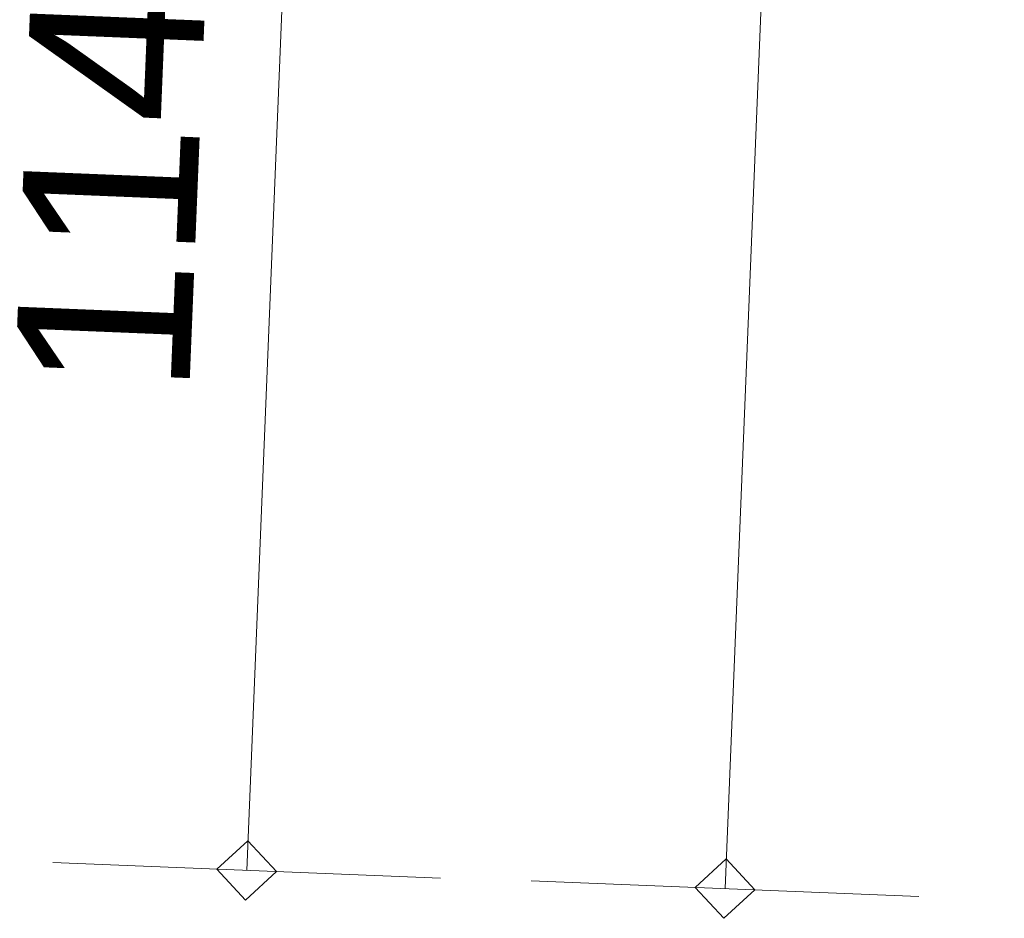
# Model space of a CAD drawing. Extents: x -294884 to 286267, y 0 to 1429765.
# Tile 150 of 178: x -57593 to -56832, y 1236997 to 1237691. Entities that reach past the tile are written whole.
import ezdxf

# ---------------------------------------------------------------- set-up
doc = ezdxf.new("R2010")
doc.units = 0
doc.header["$MEASUREMENT"] = 0
for name, color, linetype in [('A-0030-STRAMIEN', 1, 'Continuous'), ('A-0038-STR-MAATLIJN', 1, 'Continuous'), ('A-1130-TXT+MT-BE', 1, 'Continuous')]:
    doc.layers.add(name, color=color, linetype=linetype)
doc.dimstyles.new('@D00GM', dxfattribs={"dimtxt": 135, "dimasz": 1, "dimexe": 0.18, "dimexo": 0.0625, "dimgap": 13.5, "dimtad": 1, "dimdec": 0, "dimzin": 0, "dimdsep": 46, "dimtxsty": 'Standard', "dimblk": '^SD00____100_10', "dimcen": 0.09, "dimse1": 1, "dimse2": 1, "dimclrd": 1, "dimadec": 0, "dimazin": 0, "dimtfac": 1, "dimtdec": 4, "dimtmove": 0, "dimatfit": 3, "dimfxl": 0, "dimtolj": 1, "dimtzin": 0, "dimlwd": 13, "dimarcsym": 0})

# ---------------------------------------------------------------- blocks, each defined once
blk = doc.blocks.new('*D')
at = {"color": 7, "linetype": 'Continuous', "lineweight": 18}
for points in [[(63166.22, 119959.34), (63144.2, 119983.23), (63120.3, 119961.2), (63142.32, 119937.3)], [(79555.45, 118858.14), (79534.88, 118883.3), (79509.72, 118862.74), (79530.28, 118837.58)], [(78980.11, 118574.28), (78959.53, 118599.45), (78934.38, 118578.88), (78954.94, 118553.72)], [(79521.44, 118519.85), (79500.86, 118545.02), (79475.7, 118524.45), (79496.27, 118499.29)], [(79521.44, 118519.85), (79500.86, 118545.02), (79475.7, 118524.45), (79496.27, 118499.28)], [(79171.23, 115037.42), (79150.67, 115062.59), (79125.52, 115042.02), (79146.08, 115016.85)], [(79171.23, 115037.42), (79150.67, 115062.59), (79125.52, 115042.02), (79146.08, 115016.85)], [(62950.32, 114663.73), (62928.3, 114687.62), (62904.4, 114665.6), (62926.42, 114641.7)], [(78449.81, 113300.89), (78429.25, 113326.05), (78404.08, 113305.48), (78424.66, 113280.32)], [(78991.14, 113246.45), (78970.58, 113271.62), (78945.41, 113251.05), (78965.98, 113225.88)], [(78991.14, 113246.45), (78970.58, 113271.61), (78945.41, 113251.05), (78965.98, 113225.88)], [(78957.12, 112908.16), (78936.56, 112933.32), (78911.39, 112912.75), (78931.97, 112887.59)], [(-122397.66, 58301.18), (-122420.64, 58278.21), (-122397.67, 58255.22), (-122374.69, 58278.18)], [(-117097.64, 58297.97), (-117120.64, 58275.01), (-117097.67, 58252.01), (-117074.69, 58274.98)], [(26619.42, -2092.98), (26642.4, -2070), (26619.42, -2047.02), (26596.44, -2070)], [(26619.42, -2092.98), (26642.4, -2070), (26619.42, -2047.02), (26596.44, -2070)], [(31919.42, -2092.98), (31942.4, -2070), (31919.42, -2047.02), (31896.44, -2070)], [(31919.42, -2092.98), (31942.4, -2070), (31919.42, -2047.02), (31896.44, -2070)], [(117097.66, -58297.95), (117120.66, -58274.98), (117097.69, -58251.98), (117074.7, -58274.95)], [(122397.67, -58301.14), (122420.66, -58278.18), (122397.69, -58255.18), (122374.7, -58278.15)]]:
    blk.add_lwpolyline(points, close=True, dxfattribs=at)
at = {"color": 1, "linetype": 'Continuous', "lineweight": 13}
for points in [[(63293.13, 119954.16), (62993.38, 119966.38)], [(62927.36, 114664.66), (63143.26, 119960.27)], [(79681.83, 118845.44), (79383.33, 118875.45)], [(79498.56, 118522.15), (79532.58, 118860.45)], [(79106.48, 118561.58), (78807.98, 118591.59)], [(78426.95, 113303.19), (78957.23, 118576.59)], [(79647.81, 118507.14), (79349.31, 118537.16)], [(79647.81, 118507.14), (79349.31, 118537.16)], [(79148.38, 115039.72), (79498.56, 118522.15)], [(79297.62, 115024.71), (78999.12, 115054.73)], [(79297.62, 115024.71), (78999.12, 115054.73)], [(78968.28, 113248.75), (79148.38, 115039.72)], [(63077.23, 114658.55), (62777.48, 114670.77)], [(78576.2, 113288.18), (78277.7, 113318.2)], [(79117.53, 113233.74), (78819.03, 113263.76)], [(79117.53, 113233.74), (78819.03, 113263.76)], [(78934.27, 112910.45), (78968.28, 113248.75)], [(79083.52, 112895.45), (78785.02, 112925.46)], [(-122397.58, 58428.2), (-122397.75, 58128.2)], [(-117097.56, 58424.99), (-117097.75, 58124.99)], [(-117097.66, 58274.99), (-122397.66, 58278.2)], [(26619.42, -2220), (26619.42, -1920)], [(26619.42, -2220), (26619.42, -1920)], [(31919.42, -2220), (31919.42, -1920)], [(31919.42, -2220), (31919.42, -1920)], [(26619.42, -2070), (31919.42, -2070)], [(26619.42, -2070), (31919.42, -2070)], [(117097.58, -58424.96), (117097.77, -58124.96)], [(122397.59, -58428.16), (122397.77, -58128.16)], [(117097.67, -58274.96), (122397.67, -58278.16)]]:
    blk.add_lwpolyline(points, dxfattribs=at)
at = {"layer": 'A-0030-STRAMIEN', "color": 1, "linetype": 'Continuous', "lineweight": 13}
for points in [[(140965.34, 109469.23), (140670.34, 109523.71)], [(139855.22, 104284.64), (140817.84, 109496.47)], [(140002.72, 104257.4), (139707.72, 104311.88)], [(150193.38, -2165.66), (150193.38, -1865.66)], [(155493.34, -2165.66), (155493.34, -1865.66)], [(150193.38, -2015.66), (155493.34, -2015.66)], [(162026.62, -30781.61), (162026.62, -31081.61)], [(167326.62, -30781.61), (167326.62, -31081.61)], [(167326.62, -30931.61), (162026.62, -30931.61)]]:
    blk.add_lwpolyline(points, dxfattribs=at)
at = {"layer": 'A-0030-STRAMIEN', "color": 7, "linetype": 'Continuous', "lineweight": 18}
for points in [[(140840.44, 109492.3), (140822, 109519.07), (140795.25, 109500.64), (140813.66, 109473.88)], [(139877.81, 104280.47), (139859.38, 104307.23), (139832.62, 104288.81), (139851.03, 104262.04)], [(150193.38, -2038.64), (150216.34, -2015.66), (150193.38, -1992.68), (150170.38, -2015.66)], [(155493.34, -2038.64), (155516.34, -2015.66), (155493.34, -1992.68), (155470.38, -2015.66)], [(162026.62, -30908.63), (162003.66, -30931.61), (162026.62, -30954.59), (162049.62, -30931.61)], [(167326.62, -30908.63), (167303.62, -30931.61), (167326.62, -30954.59), (167349.59, -30931.61)]]:
    blk.add_lwpolyline(points, close=True, dxfattribs=at)
at = {"layer": 'A-0038-STR-MAATLIJN', "color": 7, "linetype": 'Continuous', "lineweight": 18}
for points in [[(54796.93, 129789.53), (54774.91, 129813.44), (54751.01, 129791.43), (54773.02, 129767.52)], [(95252.62, 122693.99), (95231.8, 122718.94), (95206.84, 122698.1), (95227.67, 122673.16)], [(54234.23, 116189.98), (54212.22, 116213.89), (54188.31, 116191.88), (54210.32, 116167.97)], [(134755.84, 116152.27), (134737.41, 116179.05), (134710.62, 116160.62), (134729.06, 116133.85)], [(141534.84, 114903.7), (141516.41, 114930.47), (141489.66, 114912.05), (141508.06, 114885.27)], [(140545.41, 109546.79), (140527, 109573.56), (140500.22, 109555.13), (140518.66, 109528.37)], [(140545.41, 109546.79), (140527, 109573.56), (140500.22, 109555.13), (140518.66, 109528.37)], [(132961.28, 106436.59), (132942.88, 106463.37), (132916.09, 106444.95), (132934.5, 106418.17)], [(139738.47, 105177.8), (139720.03, 105204.57), (139693.28, 105186.14), (139711.69, 105159.37)], [(139738.47, 105177.8), (139720.03, 105204.57), (139693.28, 105186.14), (139711.69, 105159.37)], [(139582.78, 104334.96), (139564.38, 104361.73), (139537.59, 104343.3), (139556.03, 104316.53)], [(93553.83, 103789.67), (93533, 103814.62), (93508.05, 103793.79), (93528.88, 103768.84)], [(58987.23, 102747.84), (59011.14, 102769.84), (58989.13, 102793.76), (58965.22, 102771.74)], [(64709.95, 102511.05), (64733.86, 102533.06), (64711.85, 102556.97), (64687.94, 102534.96)], [(136387.41, 96140.03), (136414.19, 96158.45), (136395.75, 96185.23), (136369, 96166.8)], [(141955.56, 95111.55), (141982.31, 95129.98), (141963.91, 95156.75), (141937.12, 95138.33)], [(98414.94, 84674.4), (98439.89, 84695.23), (98419.06, 84720.18), (98394.11, 84699.34)], [(105362.39, 84050.08), (105387.34, 84070.91), (105366.5, 84095.86), (105341.56, 84075.02)], [(151050.47, -1292.97), (151073.44, -1269.99), (151050.47, -1247.01), (151027.47, -1269.99)], [(160940.88, -1292.97), (160963.84, -1269.99), (160940.88, -1247.01), (160917.88, -1269.99)], [(27758.8, -1277.94), (27735.82, -1300.92), (27758.8, -1323.9), (27781.78, -1300.91)], [(41369.98, -1275.32), (41347.01, -1298.31), (41369.99, -1321.28), (41392.97, -1298.3)], [(99054.69, -1275.01), (99031.7, -1297.99), (99054.7, -1320.97), (99077.67, -1297.98)], [(80074.38, -1278.66), (80051.41, -1301.65), (80074.39, -1324.62), (80097.36, -1301.64)], [(150193.38, -1738.64), (150216.34, -1715.66), (150193.38, -1692.68), (150170.38, -1715.66)], [(151050.47, -1738.64), (151073.44, -1715.66), (151050.47, -1692.68), (151027.47, -1715.66)], [(151050.47, -1738.64), (151073.44, -1715.66), (151050.47, -1692.68), (151027.47, -1715.66)], [(155493.34, -1738.64), (155516.34, -1715.66), (155493.34, -1692.68), (155470.38, -1715.66)], [(155493.34, -1738.64), (155516.34, -1715.66), (155493.34, -1692.68), (155470.38, -1715.66)], [(160940.88, -1738.64), (160963.84, -1715.66), (160940.88, -1692.68), (160917.88, -1715.66)], [(163921.31, -1805.98), (163944.28, -1783), (163921.31, -1760.02), (163898.31, -1783)], [(167496.25, -1805.98), (167519.22, -1783), (167496.25, -1760.02), (167473.25, -1783)], [(85620, -1954.23), (85642.98, -1931.25), (85620, -1908.27), (85597.02, -1931.25)], [(85620, -1954.23), (85642.98, -1931.25), (85620, -1908.27), (85597.02, -1931.25)], [(87964.38, -2634.23), (87987.36, -2611.25), (87964.38, -2588.27), (87941.39, -2611.25)], [(89764.38, -2634.23), (89787.36, -2611.25), (89764.38, -2588.27), (89741.39, -2611.25)], [(89764.38, -2634.23), (89787.36, -2611.25), (89764.38, -2588.27), (89741.39, -2611.25)], [(93264.38, -2634.23), (93287.36, -2611.25), (93264.38, -2588.27), (93241.39, -2611.25)], [(16418.79, -29586.16), (16441.77, -29609.15), (16418.78, -29632.12), (16395.8, -29609.14)], [(30029.56, -29588.78), (30052.54, -29611.77), (30029.55, -29634.74), (30006.57, -29611.76)], [(85800.91, -29618.02), (85823.89, -29641.01), (85800.89, -29663.98), (85777.92, -29641)], [(104780.81, -29621.67), (104803.78, -29644.66), (104780.8, -29667.63), (104757.81, -29644.65)], [(156589.38, -30076.27), (156566.38, -30053.29), (156589.38, -30030.31), (156612.34, -30053.29)], [(166469.53, -30076.27), (166446.53, -30053.29), (166469.53, -30030.31), (166492.5, -30053.29)], [(91591.11, -30779.72), (91568.12, -30756.74), (91591.11, -30733.76), (91614.09, -30756.74)], [(95091.11, -30779.72), (95068.12, -30756.74), (95091.11, -30733.76), (95114.09, -30756.74)], [(95091.11, -30779.72), (95068.12, -30756.74), (95091.11, -30733.76), (95114.09, -30756.74)], [(96891.11, -30779.72), (96868.12, -30756.74), (96891.11, -30733.76), (96914.09, -30756.74)]]:
    blk.add_lwpolyline(points, close=True, dxfattribs=at)
at = {"layer": 'A-0038-STR-MAATLIJN', "color": 1, "linetype": 'Continuous', "lineweight": 13}
for points in [[(54211.27, 116190.93), (54773.97, 129790.48)], [(54923.84, 129784.28), (54624.09, 129796.68)], [(95379.14, 122682.62), (95080.34, 122709.48)], [(93530.94, 103791.73), (95229.73, 122696.05)], [(54361.14, 116184.73), (54061.4, 116197.13)], [(134880.75, 116129.2), (134585.72, 116183.69)], [(132938.69, 106440.77), (134733.22, 116156.45)], [(141659.75, 114880.62), (141364.75, 114935.12)], [(140522.81, 109550.96), (141512.25, 114907.88)], [(140670.31, 109523.72), (140375.31, 109578.2)], [(140670.31, 109523.72), (140375.31, 109578.2)], [(139715.88, 105181.97), (140522.81, 109550.96)], [(133086.19, 106413.52), (132791.19, 106468.02)], [(139863.38, 105154.73), (139568.38, 105209.21)], [(139863.38, 105154.73), (139568.38, 105209.21)], [(139560.19, 104339.13), (139715.88, 105181.97)], [(139707.69, 104311.89), (139412.69, 104366.38)], [(93680.34, 103778.3), (93381.55, 103805.16)], [(58981.98, 102620.92), (58994.38, 102920.66)], [(58988.18, 102770.8), (64710.9, 102534.01)], [(64704.7, 102384.14), (64717.1, 102683.88)], [(136364.34, 96015.12), (136418.84, 96310.13)], [(136391.59, 96162.62), (141959.72, 95134.16)], [(141932.47, 94986.65), (141986.97, 95281.66)], [(98403.58, 84547.89), (98430.42, 84846.69)], [(98417, 84697.29), (105364.45, 84072.97)], [(105351.03, 83923.57), (105377.88, 84222.37)], [(151050.47, -1419.99), (151050.47, -1119.99)], [(160940.88, -1419.99), (160940.88, -1119.99)], [(41369.96, -1148.3), (41370.02, -1448.3)], [(99054.66, -1147.99), (99054.72, -1447.99)], [(27758.77, -1150.92), (27758.83, -1450.92)], [(80074.34, -1151.64), (80074.41, -1451.64)], [(151050.47, -1269.99), (160940.88, -1269.99)], [(41369.98, -1298.3), (27758.8, -1300.92)], [(99054.69, -1297.99), (80074.38, -1301.64)], [(150193.38, -1865.66), (150193.38, -1565.66)], [(151050.47, -1865.66), (151050.47, -1565.66)], [(151050.47, -1865.66), (151050.47, -1565.66)], [(155493.34, -1865.66), (155493.34, -1565.66)], [(155493.34, -1865.66), (155493.34, -1565.66)], [(160940.88, -1865.66), (160940.88, -1565.66)], [(163921.31, -1933), (163921.31, -1633)], [(167496.25, -1933), (167496.25, -1633)], [(150193.38, -1715.66), (151050.47, -1715.66)], [(151050.47, -1715.66), (155493.34, -1715.66)], [(155493.34, -1715.66), (160940.88, -1715.66)], [(85620, -2081.25), (85620, -1781.25)], [(85620, -2081.25), (85620, -1781.25)], [(163921.31, -1783), (167496.25, -1783)], [(87964.38, -2761.25), (87964.38, -2461.25)], [(89764.38, -2761.25), (89764.38, -2461.25)], [(89764.38, -2761.25), (89764.38, -2461.25)], [(93264.38, -2761.25), (93264.38, -2461.25)], [(87964.38, -2611.25), (89764.38, -2611.25)], [(89764.38, -2611.25), (93264.38, -2611.25)], [(16418.81, -29459.14), (16418.75, -29759.14)], [(30029.58, -29461.76), (30029.52, -29761.76)], [(85800.94, -29491), (85800.88, -29791)], [(104780.83, -29494.65), (104780.77, -29794.65)], [(16418.79, -29609.14), (30029.55, -29611.76)], [(85800.91, -29641), (104780.8, -29644.65)], [(156589.38, -30203.29), (156589.38, -29903.29)], [(166469.53, -30203.29), (166469.53, -29903.29)], [(166469.53, -30053.29), (156589.38, -30053.29)], [(91591.11, -30906.74), (91591.11, -30606.74)], [(95091.11, -30906.74), (95091.11, -30606.74)], [(95091.11, -30906.74), (95091.11, -30606.74)], [(96891.11, -30906.74), (96891.11, -30606.74)], [(95091.11, -30756.74), (91591.11, -30756.74)], [(96891.11, -30756.74), (95091.11, -30756.74)]]:
    blk.add_lwpolyline(points, dxfattribs=at)
at = {"layer": 'A-0038-STR-MAATLIJN', "color": 1, "linetype": 'Continuous'}
blk.add_point((85620, -1931.25), dxfattribs=at)
at = {"layer": 'A-1130-TXT+MT-BE', "color": 7, "linetype": 'Continuous', "lineweight": 18}
for points in [[(63182.75, 129447.54), (63160.73, 129471.44), (63136.83, 129449.41), (63158.85, 129425.52)], [(62796.52, 119974.16), (62774.49, 119998.06), (62750.59, 119976.03), (62772.62, 119952.14)], [(62796.52, 119974.16), (62774.49, 119998.06), (62750.59, 119976.03), (62772.62, 119952.14)], [(62627.05, 115817.27), (62605.02, 115841.16), (62581.12, 115819.14), (62603.15, 115795.24)], [(62627.05, 115817.27), (62605.02, 115841.16), (62581.12, 115819.14), (62603.15, 115795.24)], [(62580.59, 114677.8), (62558.56, 114701.7), (62534.66, 114679.68), (62556.69, 114655.78)], [(-131878.88, 57936.92), (-131901.88, 57913.95), (-131878.91, 57890.96), (-131855.91, 57913.92)], [(-122397.62, 57931.18), (-122420.62, 57908.21), (-122397.66, 57885.22), (-122374.67, 57908.19)], [(-122397.62, 57931.18), (-122420.62, 57908.21), (-122397.66, 57885.22), (-122374.67, 57908.19)], [(-118237.28, 57928.66), (-118260.28, 57905.7), (-118237.31, 57882.7), (-118214.31, 57905.67)], [(-118237.28, 57928.66), (-118260.28, 57905.7), (-118237.31, 57882.7), (-118214.31, 57905.67)], [(-117096.88, 57927.97), (-117119.88, 57905.01), (-117096.91, 57882.01), (-117073.91, 57904.98)], [(26618.42, -1722.98), (26641.4, -1700), (26618.42, -1677.02), (26595.44, -1700)], [(27758.83, -1722.98), (27781.81, -1700), (27758.83, -1677.02), (27735.85, -1700)], [(27758.83, -1722.98), (27781.81, -1700), (27758.83, -1677.02), (27735.85, -1700)], [(31919.18, -1722.98), (31942.16, -1700), (31919.18, -1677.02), (31896.2, -1700)], [(31919.18, -1722.98), (31942.16, -1700), (31919.18, -1677.02), (31896.2, -1700)], [(41400.42, -1722.99), (41423.4, -1700.01), (41400.42, -1677.03), (41377.44, -1700.01)], [(25452.14, -30692.69), (25475.12, -30669.71), (25452.14, -30646.72), (25429.16, -30669.71)], [(30752.14, -30692.69), (30775.12, -30669.71), (30752.14, -30646.72), (30729.16, -30669.71)], [(70982.5, -33871.38), (70959.52, -33848.39), (70936.53, -33871.38), (70959.52, -33894.36)], [(115062.98, -33871.38), (115040, -33848.39), (115017.02, -33871.38), (115040, -33894.36)], [(70982.5, -34871.38), (70959.52, -34848.39), (70936.53, -34871.38), (70959.52, -34894.36)], [(115062.98, -34871.38), (115040, -34848.39), (115017.02, -34871.38), (115040, -34894.36)], [(117096.89, -57927.94), (117119.89, -57904.98), (117096.92, -57881.98), (117073.92, -57904.95)], [(118237.3, -57928.63), (118260.3, -57905.66), (118237.33, -57882.67), (118214.33, -57905.64)], [(118237.3, -57928.63), (118260.3, -57905.66), (118237.33, -57882.67), (118214.33, -57905.64)], [(122397.64, -57931.15), (122420.64, -57908.18), (122397.67, -57885.19), (122374.69, -57908.15)], [(122397.64, -57931.15), (122420.64, -57908.18), (122397.67, -57885.19), (122374.69, -57908.15)], [(131878.88, -57936.88), (131901.88, -57913.91), (131878.91, -57890.92), (131855.91, -57913.89)]]:
    blk.add_lwpolyline(points, close=True, dxfattribs=at)
at = {"layer": 'A-1130-TXT+MT-BE', "color": 1, "linetype": 'Continuous', "lineweight": 13}
for points in [[(63309.66, 129442.37), (63009.91, 129454.59)], [(62773.56, 119975.1), (63159.79, 129448.48)], [(62923.44, 119968.98), (62623.68, 119981.21)], [(62923.44, 119968.98), (62623.68, 119981.21)], [(62604.09, 115818.2), (62773.56, 119975.1)], [(62753.96, 115812.09), (62454.21, 115824.31)], [(62753.96, 115812.09), (62454.21, 115824.31)], [(62557.62, 114678.74), (62604.09, 115818.2)], [(62707.5, 114672.63), (62407.75, 114684.85)], [(-131878.78, 58063.94), (-131878.97, 57763.94)], [(-122397.55, 58058.2), (-122397.73, 57758.2)], [(-122397.55, 58058.2), (-122397.73, 57758.2)], [(-118237.2, 58055.68), (-118237.39, 57755.68)], [(-118237.2, 58055.68), (-118237.39, 57755.68)], [(-117096.8, 58054.99), (-117096.98, 57754.99)], [(-122397.64, 57908.2), (-131878.88, 57913.94)], [(-118237.3, 57905.68), (-122397.64, 57908.2)], [(-117096.89, 57904.99), (-118237.3, 57905.68)], [(26618.42, -1850), (26618.42, -1550)], [(27758.83, -1850), (27758.83, -1550)], [(27758.83, -1850), (27758.83, -1550)], [(31919.18, -1850), (31919.18, -1550)], [(31919.18, -1850), (31919.18, -1550)], [(41400.42, -1850.01), (41400.42, -1550.01)], [(26618.42, -1700), (27758.83, -1700)], [(27758.83, -1700), (31919.18, -1700)], [(31919.18, -1700), (41400.42, -1700.01)], [(25452.14, -30819.71), (25452.14, -30519.71)], [(30752.14, -30819.71), (30752.14, -30519.71)], [(25452.14, -30669.71), (30752.14, -30669.71)], [(71109.52, -33871.38), (70809.52, -33871.38)], [(70959.52, -34871.38), (70959.52, -33871.38)], [(115190, -33871.38), (114890, -33871.38)], [(115040, -34871.38), (115040, -33871.38)], [(71109.52, -34871.38), (70809.52, -34871.38)], [(115190, -34871.38), (114890, -34871.38)], [(117096.81, -58054.96), (117097, -57754.96)], [(118237.22, -58055.65), (118237.41, -57755.65)], [(118237.22, -58055.65), (118237.41, -57755.65)], [(122397.56, -58058.17), (122397.75, -57758.17)], [(122397.56, -58058.17), (122397.75, -57758.17)], [(131878.81, -58063.9), (131879, -57763.9)], [(117096.91, -57904.96), (118237.31, -57905.65)], [(118237.31, -57905.65), (122397.66, -57908.17)], [(122397.66, -57908.17), (131878.91, -57913.9)]]:
    blk.add_lwpolyline(points, dxfattribs=at)
at = {"color": 7, "linetype": 'Continuous', "char_height": 135, "attachment_point": 7, "line_spacing_factor": 0.933333}
for s, insert, rotation in [('{\\fArial|b0|i0|c12|p0;340}', (79442.89, 118543.13), 84.25823), ('{\\fArial|b0|i0|c12|p0;5300}', (62969.46, 117108.73), 87.66537), ('{\\fArial|b0|i0|c12|p0;3500}', (79245.63, 116581.47), 84.25768), ('{\\fArial|b0|i0|c12|p0;5300}', (78614.25, 115740.41), 84.25768), ('{\\fArial|b0|i0|c12|p0;1800}', (78980.48, 113944.77), 84.25768), ('{\\fArial|b0|i0|c12|p0;340}', (78878.59, 112931.44), 84.25823), ('{\\fArial|b0|i0|c12|p0;5300}', (-119953.86, 58369.17), 359.96536), ('{\\fArial|b0|i0|c12|p0;5300}', (119541.47, -58218.94), 359.96537)]:
    blk.add_mtext(s, dxfattribs=dict(at, insert=insert, rotation=rotation))
at = {"color": 7, "linetype": 'Continuous', "insert": (29063.17, -2012.5), "char_height": 135, "attachment_point": 7, "line_spacing_factor": 0.933333}
blk.add_mtext('{\\fArial|b0|i0|c12|p0;5300}', dxfattribs=at)
blk.add_mtext('{\\fArial|b0|i0|c12|p0;5300}', dxfattribs=at)
at = {"layer": 'A-0030-STRAMIEN', "color": 7, "linetype": 'Continuous', "insert": (140223.73, 106659.7), "char_height": 162, "attachment_point": 7, "rotation": 79.5354, "line_spacing_factor": 0.933333}
blk.add_mtext('{\\fArial|b0|i0|c12|p0;5300}', dxfattribs=at)
at = {"layer": 'A-0030-STRAMIEN', "color": 7, "linetype": 'Continuous', "char_height": 162, "attachment_point": 7, "line_spacing_factor": 0.933333}
for insert in [(152595.88, -1946.66), (164429.12, -30820.67)]:
    blk.add_mtext('{\\fArial|b0|i0|c12|p0;5300}', dxfattribs=dict(at, insert=insert))
at = {"layer": 'A-0038-STR-MAATLIJN', "color": 7, "linetype": 'Continuous', "char_height": 162, "attachment_point": 7, "line_spacing_factor": 0.933333}
for s, insert, rotation in [('{\\fArial|b0|i0|c12|p0;13611}', (54410.89, 122684.45), 87.63068), ('{\\fArial|b0|i0|c12|p0;18980}', (94283.93, 112941.93), 84.86502), ('{\\fArial|b0|i0|c12|p0;5448}', (140904.73, 111998.57), 79.5354), ('{\\fArial|b0|i0|c12|p0;9880}', (133723.17, 111067.76), 79.53505), ('{\\fArial|b0|i0|c12|p0;4443}', (140006.55, 107135.62), 79.5354), ('{\\fArial|b0|i0|c12|p0;857}', (139536.47, 104590.55), 79.5354), ('{\\fArial|b0|i0|c12|p0;5728}', (61605.11, 102731.58), 357.63068), ('{\\fArial|b0|i0|c12|p0;5662}', (138944.8, 95761.2), 349.53505), ('{\\fArial|b0|i0|c12|p0;6975}', (101650.39, 84476), 354.86502), ('{\\fArial|b0|i0|c12|p0;13611}', (34255, -1188.73), 0.01102), ('{\\fArial|b0|i0|c12|p0;18980}', (89255.15, -1188.93), 0.01102), ('{\\fArial|b0|i0|c12|p0;9890}', (155748.17, -1200.99), 0), ('{\\fArial|b0|i0|c12|p0;13611}', (22914.82, -29499.45), 359.98898), ('{\\fArial|b0|i0|c12|p0;18980}', (94981.5, -29531.83), 359.98898), ('{\\fArial|b0|i0|c12|p0;9880}', (161281.95, -29984.29), 360)]:
    blk.add_mtext(s, dxfattribs=dict(at, insert=insert, rotation=rotation))
for s, insert in [('{\\fArial|b0|i0|c12|p0;857}', (150436.3, -1646.66)), ('{\\fArial|b0|i0|c12|p0;4443}', (153024.41, -1646.66)), ('{\\fArial|b0|i0|c12|p0;5448}', (157969.62, -1646.66)), ('{\\fArial|b0|i0|c12|p0;3575}', (165461.28, -1714)), ('{\\fArial|b0|i0|c12|p0;1800}', (88616.88, -2542.25)), ('{\\fArial|b0|i0|c12|p0;3500}', (91266.88, -2542.25)), ('{\\fArial|b0|i0|c12|p0;3500}', (93093.62, -30687.74)), ('{\\fArial|b0|i0|c12|p0;1800}', (95743.62, -30687.74))]:
    blk.add_mtext(s, dxfattribs=dict(at, insert=insert))
at = {"layer": 'A-1130-TXT+MT-BE', "color": 7, "linetype": 'Continuous', "char_height": 135, "attachment_point": 7, "line_spacing_factor": 0.933333}
for s, insert, rotation in [('{\\fArial|b0|i0|c12|p0;9481}', (62900.82, 124508.05), 87.66535), ('{\\fArial|b0|i0|c12|p0;4160}', (62622.97, 117692.91), 87.66535), ('{\\fArial|b0|i0|c12|p0;1140}', (62515, 115044.74), 87.66535), ('{\\fArial|b0|i0|c12|p0;9481}', (-127344.46, 58003.64), 359.96534), ('{\\fArial|b0|i0|c12|p0;4160}', (-120523.67, 57999.52), 359.96534), ('{\\fArial|b0|i0|c12|p0;1140}', (-117873.29, 57997.91), 359.96534), ('{\\fArial|b0|i0|c12|p0;1140}', (26982.38, -1642.5), 359.99998), ('{\\fArial|b0|i0|c12|p0;4160}', (29632.75, -1642.5), 359.99998), ('{\\fArial|b0|i0|c12|p0;9481}', (36453.55, -1642.5), 359.99998), ('{\\fArial|b0|i0|c12|p0;1000}', (70902.02, -34577.62), 90), ('{\\fArial|b0|i0|c12|p0;1000}', (114982.5, -34577.62), 90), ('{\\fArial|b0|i0|c12|p0;1140}', (117460.9, -57847.68), 359.96535), ('{\\fArial|b0|i0|c12|p0;4160}', (120111.27, -57849.29), 359.96535), ('{\\fArial|b0|i0|c12|p0;9481}', (126932.07, -57853.41), 359.96535)]:
    blk.add_mtext(s, dxfattribs=dict(at, insert=insert, rotation=rotation))
at = {"layer": 'A-1130-TXT+MT-BE', "color": 7, "linetype": 'Continuous', "insert": (27895.89, -30612.21), "char_height": 135, "attachment_point": 7, "line_spacing_factor": 0.933333}
blk.add_mtext('{\\fArial|b0|i0|c12|p0;5300}', dxfattribs=at)
blk = doc.blocks.new('^SD00____100_10')
at = {"layer": 'A-1130-TXT+MT-BE', "color": 1, "linetype": 'Continuous', "lineweight": 13}
blk.add_lwpolyline([(0, -150), (0, 150)], dxfattribs=at)
at = {"layer": 'A-1130-TXT+MT-BE', "color": 7, "linetype": 'Continuous', "lineweight": 18}
blk.add_lwpolyline([(0, -22.98), (22.98, 0), (0, 22.98), (-22.98, 0.01)], close=True, dxfattribs=at)
blk = doc.blocks.new('M-NIEUW_265')
at = {"color": 7, "linetype": 'Continuous'}
dim = blk.add_linear_dim(base=(122397.67, -58278.16), p1=(117097.67, -58274.96), p2=(122397.67, -58278.16), angle=56.55508, dimstyle='@D00GM', override={"dimpost": '{\\fArial|b0|i0|c12|p0;<>}'}, dxfattribs=at)
dim.commit()
dim.dimension.update_dxf_attribs({"geometry": '*D', "text_midpoint": (119747.67, -58276.57)})
at = {"layer": 'A-1130-TXT+MT-BE', "color": 7, "linetype": 'Continuous'}
for base, p1, p2, middle in [((118237.31, -57905.65), (117096, -59398.87), (118237.31, -57905.65), (117667.11, -57905.31)), ((122397.66, -57908.17), (118237.31, -57905.65), (122396.91, -59149.11), (120317.48, -57906.91)), ((131878.91, -57913.9), (122396.91, -59149.11), (131878.91, -57913.9), (127138.28, -57911.04))]:
    dim = blk.add_linear_dim(base=base, p1=p1, p2=p2, angle=56.55506, dimstyle='@D00GM', override={"dimpost": '{\\fArial|b0|i0|c12|p0;<>}'}, dxfattribs=at)
    dim.commit()
    dim.dimension.update_dxf_attribs({"geometry": '*D', "text_midpoint": middle})

msp = doc.modelspace()

# ---------------------------------------------------------------- block references
msp.add_blockref('M-NIEUW_265', (-119975, 1122355))

doc.saveas('drawing.dxf')
